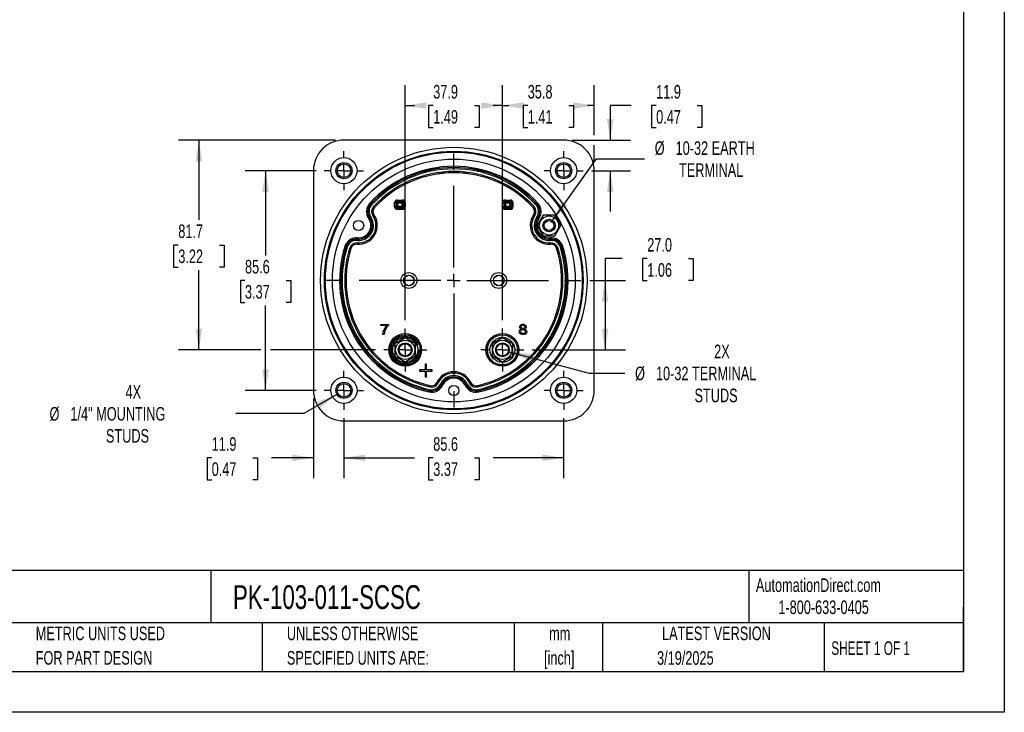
# Model space of a CAD drawing. Header units: millimetres. Extents: x 0 to 699, y 0 to 540.
# Tile 2 of 6: x 315 to 699, y 0 to 270. Entities that reach past the tile are written whole.
import ezdxf

# ---------------------------------------------------------------- set-up
doc = ezdxf.new("R2010")
doc.units = ezdxf.units.MM
doc.header["$LTSCALE"] = 2.5
doc.linetypes.add('CENTERX2', pattern=[20.32, 12.7, -2.54, 2.54, -2.54])
doc.layers.add('CENTER', color=40, linetype='CENTERX2')
doc.layers.add('DIMENSIONS', color=140, linetype='Continuous', lineweight=25)
doc.layers.add('TEXT', color=140, linetype='Continuous', lineweight=25)
doc.styles.add('SLDTEXTSTYLE0', font='TXT', dxfattribs={"width": 0.7})
doc.styles.add('SLDTEXTSTYLE1', font='TXT', dxfattribs={"width": 0.65})
doc.dimstyles.new('SLDDIMSTYLE0', dxfattribs={"dimtxt": 5.39502, "dimasz": 8.255, "dimexe": 0, "dimexo": 0.0625, "dimgap": 1.348755, "dimtad": 0, "dimtih": 1, "dimtoh": 1, "dimrnd": 1e-09, "dimzin": 12, "dimdsep": 46, "dimtxsty": 'SLDTEXTSTYLE0', "dimsah": 1, "dimcen": 0.09, "dimadec": 0, "dimazin": 3, "dimtfac": 1, "dimtofl": 0, "dimtmove": 0, "dimatfit": 3, "dimfxl": 0, "dimfrac": 2, "dimtolj": 1, "dimtzin": 12, "dimarcsym": 0})
doc.dimstyles.new('SLDDIMSTYLE3', dxfattribs={"dimtxt": 5.39502, "dimasz": 8.255, "dimexe": 0, "dimexo": 0.0625, "dimgap": 1.348755, "dimtad": 0, "dimtih": 1, "dimtoh": 1, "dimrnd": 1e-09, "dimzin": 4, "dimdsep": 46, "dimtxsty": 'SLDTEXTSTYLE0', "dimsah": 1, "dimcen": 0.09, "dimadec": 0, "dimazin": 1, "dimtfac": 1, "dimtofl": 0, "dimtmove": 0, "dimatfit": 3, "dimfxl": 0, "dimfrac": 2, "dimtolj": 1, "dimtzin": 12, "dimarcsym": 0})
doc.dimstyles.new('SLDDIMSTYLE4', dxfattribs={"dimtxt": 5.39502, "dimasz": 8.255, "dimexe": 0, "dimexo": 0.0625, "dimgap": 1.348755, "dimtad": 0, "dimtih": 1, "dimtoh": 1, "dimrnd": 1e-09, "dimzin": 12, "dimdsep": 46, "dimtxsty": 'SLDTEXTSTYLE0', "dimsah": 1, "dimcen": 0.09, "dimadec": 0, "dimazin": 3, "dimtfac": 1, "dimtmove": 0, "dimatfit": 0, "dimfxl": 0, "dimfrac": 2, "dimtolj": 1, "dimtzin": 12, "dimarcsym": 0})
doc.dimstyles.new('SLDDIMSTYLE6', dxfattribs={"dimtxt": 5.39502, "dimasz": 8.255, "dimexe": 0, "dimexo": 0.0625, "dimgap": 1.348755, "dimtad": 0, "dimtih": 1, "dimtoh": 1, "dimrnd": 1e-09, "dimzin": 12, "dimdsep": 46, "dimtxsty": 'SLDTEXTSTYLE0', "dimsah": 1, "dimcen": 0, "dimadec": 0, "dimazin": 3, "dimtfac": 1, "dimtofl": 0, "dimtmove": 0, "dimatfit": 3, "dimfxl": 0, "dimfrac": 2, "dimtolj": 1, "dimtzin": 12, "dimarcsym": 0})

# ---------------------------------------------------------------- blocks, each defined once
blk = doc.blocks.new('SW_NOTE_0')
at = {"layer": 'TEXT', "color": 0, "linetype": 'CENTERX2', "lineweight": 18, "char_height": 4.625, "attachment_point": 1, "style": 'SLDTEXTSTYLE0'}
for s, insert in [('SIFAM TINSLEY MCS SWITCHBOARD METER, 4.5IN ANALOG DIAL DISPLAY, 0-400 VDC, VOLTAGE INPUT, SELF', (0, 5.96)), ('CONTAINED, PIVOT AND JEWEL, ROUND 4-HOLE MOUNT', (0, -2.41))]:
    blk.add_mtext(s, dxfattribs=dict(at, insert=insert))
blk = doc.blocks.new('SW_NOTE_0_1')
at = {"layer": 'TEXT', "color": 0, "linetype": 'CENTERX2', "lineweight": 18, "char_height": 5.292, "attachment_point": 2, "style": 'SLDTEXTSTYLE0'}
for s, insert in [('mm', (7.11, 6.82)), ('[inch]', (6.9, -2.73))]:
    blk.add_mtext(s, dxfattribs=dict(at, insert=insert))
blk = doc.blocks.new('SW_NOTE_0_2')
at = {"layer": 'TEXT', "color": 0, "linetype": 'CENTERX2', "lineweight": 18, "char_height": 5.2917, "attachment_point": 1, "style": 'SLDTEXTSTYLE0'}
for s, insert in [('UNLESS OTHERWISE', (0, 6.82)), ('SPECIFIED UNITS ARE:', (0, -2.73))]:
    blk.add_mtext(s, dxfattribs=dict(at, insert=insert))
blk = doc.blocks.new('SW_NOTE_0_6')
at = {"layer": 'TEXT', "color": 0, "linetype": 'CENTERX2', "lineweight": 18, "char_height": 5.2917, "attachment_point": 1, "style": 'SLDTEXTSTYLE0'}
for s, insert in [('METRIC UNITS USED', (0, 6.82)), ('FOR PART DESIGN', (0, -2.73))]:
    blk.add_mtext(s, dxfattribs=dict(at, insert=insert))
blk = doc.blocks.new('_D_13')
at = {"layer": 'DIMENSIONS'}
for p, q in [((441.25, 114.64), (441.25, 91.22)), ((526.85, 114.64), (526.85, 91.22)), ((441.25, 99.16), (468.73, 99.16)), ((476.04, 99.16), (474.22, 99.16)), ((474.22, 99.16), (474.22, 90.58)), ((492.07, 99.16), (493.88, 99.16)), ((493.88, 99.16), (493.88, 90.58)), ((526.85, 99.16), (499.38, 99.16)), ((474.22, 90.58), (476.04, 90.58)), ((493.88, 90.58), (492.07, 90.58))]:
    blk.add_line(p, q, dxfattribs=at)
for points in [[(441.25, 99.16), (449.51, 97.89), (449.51, 100.43)], [(526.85, 99.16), (518.6, 100.43), (518.6, 97.89)]]:
    blk.add_solid(points, dxfattribs=at)
at = {"layer": 'DIMENSIONS', "char_height": 5.292, "attachment_point": 1, "style": 'SLDTEXTSTYLE0'}
for s, insert in [('85.6', (476.04, 107.19)), ('3.37', (476.04, 97.4))]:
    blk.add_mtext(s, dxfattribs=dict(at, insert=insert))
blk = doc.blocks.new('_D_14')
at = {"layer": 'DIMENSIONS'}
for p, q in [((553.16, 236.43), (544.98, 236.43)), ((544.98, 236.43), (544.98, 222.95)), ((562.88, 236.43), (561.07, 236.43)), ((561.07, 236.43), (561.07, 227.85)), ((578.92, 236.43), (580.73, 236.43)), ((580.73, 236.43), (580.73, 227.85)), ((561.07, 227.85), (562.88, 227.85)), ((580.73, 227.85), (578.92, 227.85)), ((530.08, 222.95), (552.92, 222.95)), ((537.67, 211.05), (552.92, 211.05)), ((544.98, 211.05), (544.98, 195.18))]:
    blk.add_line(p, q, dxfattribs=at)
for points in [[(544.98, 222.95), (546.25, 231.21), (543.71, 231.21)], [(544.98, 211.05), (543.71, 202.8), (546.25, 202.8)]]:
    blk.add_solid(points, dxfattribs=at)
at = {"layer": 'DIMENSIONS', "char_height": 5.292, "attachment_point": 1, "style": 'SLDTEXTSTYLE0'}
for s, insert in [('11.9', (562.88, 244.45)), ('0.47', (562.88, 234.67))]:
    blk.add_mtext(s, dxfattribs=dict(at, insert=insert))
blk = doc.blocks.new('_D_15')
at = {"layer": 'DIMENSIONS'}
for p, q in [((465.12, 152.79), (465.12, 244.36)), ((502.98, 152.79), (502.98, 244.36)), ((465.12, 236.43), (468.73, 236.43)), ((476.04, 236.43), (474.22, 236.43)), ((474.22, 236.43), (474.22, 227.85)), ((492.07, 236.43), (493.88, 236.43)), ((493.88, 236.43), (493.88, 227.85)), ((502.98, 236.43), (499.38, 236.43)), ((474.22, 227.85), (476.04, 227.85)), ((493.88, 227.85), (492.07, 227.85))]:
    blk.add_line(p, q, dxfattribs=at)
for points in [[(465.12, 236.43), (473.38, 235.16), (473.38, 237.7)], [(502.98, 236.43), (494.72, 237.7), (494.72, 235.16)]]:
    blk.add_solid(points, dxfattribs=at)
at = {"layer": 'DIMENSIONS', "char_height": 5.292, "attachment_point": 1, "style": 'SLDTEXTSTYLE0'}
for s, insert in [('37.9', (476.04, 244.45)), ('1.49', (476.04, 234.67))]:
    blk.add_mtext(s, dxfattribs=dict(at, insert=insert))
blk = doc.blocks.new('_D_16')
at = {"layer": 'DIMENSIONS'}
for p, q in [((502.98, 152.79), (502.98, 244.36)), ((538.75, 224.86), (538.75, 244.36)), ((502.98, 236.43), (505.54, 236.43)), ((512.85, 236.43), (511.04, 236.43)), ((511.04, 236.43), (511.04, 227.85)), ((528.88, 236.43), (530.69, 236.43)), ((530.69, 236.43), (530.69, 227.85)), ((538.75, 236.43), (536.19, 236.43)), ((511.04, 227.85), (512.85, 227.85)), ((530.69, 227.85), (528.88, 227.85)), ((538.75, 214.28), (538.75, 221.05))]:
    blk.add_line(p, q, dxfattribs=at)
for points in [[(502.98, 236.43), (511.23, 235.16), (511.23, 237.7)], [(538.75, 236.43), (530.5, 237.7), (530.5, 235.16)]]:
    blk.add_solid(points, dxfattribs=at)
at = {"layer": 'DIMENSIONS', "char_height": 5.292, "attachment_point": 1, "style": 'SLDTEXTSTYLE0'}
for s, insert in [('35.8', (512.85, 244.45)), ('1.41', (512.85, 234.67))]:
    blk.add_mtext(s, dxfattribs=dict(at, insert=insert))
blk = doc.blocks.new('_D_17')
at = {"layer": 'DIMENSIONS'}
for p, q in [((438.03, 222.95), (376.8, 222.95)), ((384.74, 222.95), (384.74, 191.87)), ((376.72, 182.09), (374.91, 182.09)), ((374.91, 182.09), (374.91, 173.51)), ((392.75, 182.09), (394.56, 182.09)), ((394.56, 182.09), (394.56, 173.51)), ((374.91, 173.51), (376.72, 173.51)), ((394.56, 173.51), (392.75, 173.51)), ((384.74, 141.22), (384.74, 172.31)), ((408.82, 141.22), (376.8, 141.22)), ((453.56, 141.22), (412.63, 141.22))]:
    blk.add_line(p, q, dxfattribs=at)
for points in [[(384.74, 222.95), (383.47, 214.7), (386.01, 214.7)], [(384.74, 141.22), (386.01, 149.48), (383.47, 149.48)]]:
    blk.add_solid(points, dxfattribs=at)
at = {"layer": 'DIMENSIONS', "char_height": 5.292, "attachment_point": 1, "style": 'SLDTEXTSTYLE0'}
for s, insert in [('81.7', (376.72, 190.12)), ('3.22', (376.72, 180.33))]:
    blk.add_mtext(s, dxfattribs=dict(at, insert=insert))
blk = doc.blocks.new('_D_18')
at = {"layer": 'DIMENSIONS'}
for p, q in [((429.35, 122.23), (429.35, 91.22)), ((441.25, 114.64), (441.25, 91.22)), ((389.73, 99.16), (387.92, 99.16)), ((387.92, 99.16), (387.92, 90.58)), ((405.76, 99.16), (407.58, 99.16)), ((407.58, 99.16), (407.58, 90.58)), ((429.35, 99.16), (413.07, 99.16)), ((441.25, 99.16), (457.13, 99.16)), ((387.92, 90.58), (389.73, 90.58)), ((407.58, 90.58), (405.76, 90.58))]:
    blk.add_line(p, q, dxfattribs=at)
for points in [[(429.35, 99.16), (421.1, 100.43), (421.1, 97.89)], [(441.25, 99.16), (449.51, 97.89), (449.51, 100.43)]]:
    blk.add_solid(points, dxfattribs=at)
at = {"layer": 'DIMENSIONS', "char_height": 5.292, "attachment_point": 1, "style": 'SLDTEXTSTYLE0'}
for s, insert in [('11.9', (389.73, 107.19)), ('0.47', (389.73, 97.4))]:
    blk.add_mtext(s, dxfattribs=dict(at, insert=insert))
blk = doc.blocks.new('_D_19')
at = {"layer": 'DIMENSIONS'}
for p, q in [((438.52, 123.88), (425.6, 116.42)), ((425.6, 116.42), (399.08, 116.42))]:
    blk.add_line(p, q, dxfattribs=at)
blk.add_solid([(438.52, 123.88), (430.74, 120.85), (432.01, 118.65)], dxfattribs=at)
at = {"layer": 'DIMENSIONS', "attachment_point": 1, "style": 'SLDTEXTSTYLE0'}
for s, insert, char_height in [('4X', (356.18, 127.52), 5.292), ('%%c', (326.56, 118.95), 5.292), ('1/4" MOUNTING', (334.71, 118.95), 5.2917), ('STUDS', (348.54, 110.37), 5.292)]:
    blk.add_mtext(s, dxfattribs=dict(at, insert=insert, char_height=char_height))
blk = doc.blocks.new('_D_20')
at = {"layer": 'DIMENSIONS'}
for p, q in [((522.56, 191.65), (539.62, 215.67)), ((539.62, 215.67), (558.35, 215.67))]:
    blk.add_line(p, q, dxfattribs=at)
blk.add_solid([(522.56, 191.65), (528.37, 197.64), (526.3, 199.11)], dxfattribs=at)
at = {"layer": 'DIMENSIONS', "attachment_point": 1, "style": 'SLDTEXTSTYLE0'}
for s, insert, char_height in [('%%c', (562.32, 222.49), 5.292), ('10-32 EARTH', (570.46, 222.49), 5.2917), ('TERMINAL', (571.79, 213.92), 5.292)]:
    blk.add_mtext(s, dxfattribs=dict(at, insert=insert, char_height=char_height))
blk = doc.blocks.new('_D_21')
at = {"layer": 'DIMENSIONS'}
for p, q in [((430.44, 211.05), (402.79, 211.05)), ((410.73, 211.05), (410.73, 178.04)), ((402.71, 168.25), (400.9, 168.25)), ((400.9, 168.25), (400.9, 159.68)), ((418.74, 168.25), (420.56, 168.25)), ((420.56, 168.25), (420.56, 159.68)), ((400.9, 159.68), (402.71, 159.68)), ((410.73, 125.45), (410.73, 158.47)), ((420.56, 159.68), (418.74, 159.68)), ((430.44, 125.45), (402.79, 125.45))]:
    blk.add_line(p, q, dxfattribs=at)
for points in [[(410.73, 211.05), (409.46, 202.8), (412, 202.8)], [(410.73, 125.45), (412, 133.71), (409.46, 133.71)]]:
    blk.add_solid(points, dxfattribs=at)
at = {"layer": 'DIMENSIONS', "char_height": 5.292, "attachment_point": 1, "style": 'SLDTEXTSTYLE0'}
for s, insert in [('85.6', (402.71, 176.28)), ('3.37', (402.71, 166.5))]:
    blk.add_mtext(s, dxfattribs=dict(at, insert=insert))
blk = doc.blocks.new('_D_22')
at = {"layer": 'DIMENSIONS'}
for p, q in [((505.59, 140.52), (536.8, 132.16)), ((536.8, 132.16), (550.69, 132.16))]:
    blk.add_line(p, q, dxfattribs=at)
blk.add_solid([(505.59, 140.52), (513.23, 137.16), (513.89, 139.61)], dxfattribs=at)
at = {"layer": 'DIMENSIONS', "attachment_point": 1, "style": 'SLDTEXTSTYLE0'}
for s, insert, char_height in [('2X', (585.47, 143.27), 5.292), ('%%c', (554.66, 134.69), 5.292), ('10-32 TERMINAL', (562.81, 134.69), 5.2917), ('STUDS', (577.83, 126.12), 5.292)]:
    blk.add_mtext(s, dxfattribs=dict(at, insert=insert, char_height=char_height))
blk = doc.blocks.new('_D_23')
at = {"layer": 'DIMENSIONS'}
for p, q in [((549.69, 176.77), (542.96, 176.77)), ((542.96, 176.77), (542.96, 168.25)), ((559.42, 176.77), (557.6, 176.77)), ((557.6, 176.77), (557.6, 168.2)), ((575.45, 176.77), (577.26, 176.77)), ((577.26, 176.77), (577.26, 168.2)), ((537.06, 168.25), (550.9, 168.25)), ((542.96, 168.25), (542.96, 141.22)), ((557.6, 168.2), (559.42, 168.2)), ((577.26, 168.2), (575.45, 168.2)), ((514.54, 141.22), (550.9, 141.22))]:
    blk.add_line(p, q, dxfattribs=at)
for points in [[(542.96, 168.25), (541.69, 160), (544.23, 160)], [(542.96, 141.22), (544.23, 149.48), (541.69, 149.48)]]:
    blk.add_solid(points, dxfattribs=at)
at = {"layer": 'DIMENSIONS', "char_height": 5.292, "attachment_point": 1, "style": 'SLDTEXTSTYLE0'}
for s, insert in [('27.0', (559.42, 184.8)), ('1.06', (559.42, 175.02))]:
    blk.add_mtext(s, dxfattribs=dict(at, insert=insert))
blk = doc.blocks.new('SW_CENTERMARKSYMBOL_1')
at = {"layer": 'CENTER', "color": 0}
for p, q in [((0, 5.08), (0, 8.39)), ((-5.08, 0), (-8.39, 0)), ((0, 0), (-2.54, 0)), ((0, 0), (0, 2.54)), ((0, 0), (0, -2.54)), ((0, 0), (2.54, 0)), ((5.08, 0), (8.39, 0)), ((0, -5.08), (0, -8.39))]:
    blk.add_line(p, q, dxfattribs=at)
blk = doc.blocks.new('SW_CENTERMARKSYMBOL_2')
at = {"layer": 'CENTER', "color": 0}
for p, q in [((0, 5.08), (0, 7.64)), ((-5.08, 0), (-7.64, 0)), ((0, 0), (-2.54, 0)), ((0, 0), (0, 2.54)), ((0, 0), (0, -2.54)), ((0, 0), (2.54, 0)), ((5.08, 0), (7.64, 0)), ((0, -5.08), (0, -7.64))]:
    blk.add_line(p, q, dxfattribs=at)
blk = doc.blocks.new('SW_CENTERMARKSYMBOL_3')
at = {"layer": 'CENTER', "color": 0}
for p, q in [((0, 5.08), (0, 8.39)), ((-5.08, 0), (-8.39, 0)), ((0, 0), (-2.54, 0)), ((0, 0), (0, 2.54)), ((0, 0), (0, -2.54)), ((0, 0), (2.54, 0)), ((5.08, 0), (8.39, 0)), ((0, -5.08), (0, -8.39))]:
    blk.add_line(p, q, dxfattribs=at)
blk = doc.blocks.new('SW_CENTERMARKSYMBOL_4')
at = {"layer": 'CENTER', "color": 0}
for p, q in [((0, 5.08), (0, 7.64)), ((-5.08, 0), (-7.64, 0)), ((0, 0), (-2.54, 0)), ((0, 0), (0, 2.54)), ((0, 0), (0, -2.54)), ((0, 0), (2.54, 0)), ((5.08, 0), (7.64, 0)), ((0, -5.08), (0, -7.64))]:
    blk.add_line(p, q, dxfattribs=at)
blk = doc.blocks.new('SW_CENTERMARKSYMBOL_5')
at = {"layer": 'CENTER', "color": 0}
for p, q in [((0, 5.08), (0, 7.64)), ((-5.08, 0), (-7.64, 0)), ((0, 0), (-2.54, 0)), ((0, 0), (0, 2.54)), ((0, 0), (0, -2.54)), ((0, 0), (2.54, 0)), ((5.08, 0), (7.64, 0)), ((0, -5.08), (0, -7.64))]:
    blk.add_line(p, q, dxfattribs=at)
blk = doc.blocks.new('SW_CENTERMARKSYMBOL_6')
at = {"layer": 'CENTER', "color": 0}
for p, q in [((0, 5.08), (0, 7.64)), ((-5.08, 0), (-7.64, 0)), ((0, 0), (-2.54, 0)), ((0, 0), (0, 2.54)), ((0, 0), (0, -2.54)), ((0, 0), (2.54, 0)), ((5.08, 0), (7.64, 0)), ((0, -5.08), (0, -7.64))]:
    blk.add_line(p, q, dxfattribs=at)
blk = doc.blocks.new('SW_CENTERMARKSYMBOL_7')
at = {"layer": 'CENTER', "color": 0}
for p, q in [((0, 5.08), (0, 49.83)), ((-5.08, 0), (-49.83, 0)), ((0, 0), (-2.54, 0)), ((0, 0), (0, 2.54)), ((0, 0), (0, -2.54)), ((0, 0), (2.54, 0)), ((5.08, 0), (49.83, 0)), ((0, -5.08), (0, -49.83))]:
    blk.add_line(p, q, dxfattribs=at)

msp = doc.modelspace()

# ---------------------------------------------------------------- linework, layer by layer
at = {"color": 7, "linetype": 'Continuous'}
for p, q in [((698.506, 539.757), (698.506, 0.007)), ((698.506, 0.007), (0.006, 0.007))]:
    msp.add_line(p, q, dxfattribs=at)
for p, q in [((526.902, 222.954), (441.202, 222.954)), ((429.352, 211.104), (429.352, 125.404)), ((538.752, 125.404), (538.752, 211.104)), ((461.997, 199.588), (464.088, 199.588)), ((461.997, 199.588), (461.997, 199.088)), ((464.088, 199.088), (464.088, 199.588)), ((504.01, 199.593), (506.112, 199.593)), ((504.01, 199.593), (504.01, 199.093)), ((506.112, 199.593), (506.112, 199.093)), ((451.663, 198.062), (451.672, 198.053)), ((451.672, 198.053), (452.04, 197.714)), ((452.783, 197.031), (453.15, 196.692)), ((453.16, 196.684), (453.15, 196.692)), ((460.997, 196.92), (460.997, 198.588)), ((460.997, 198.588), (461.497, 198.588)), ((460.997, 196.92), (461.497, 196.92)), ((461.497, 198.588), (461.497, 196.92)), ((461.737, 198.348), (461.497, 198.588)), ((461.497, 196.92), (461.737, 197.16)), ((461.737, 197.16), (461.737, 198.348)), ((462.237, 198.348), (461.737, 198.348)), ((461.737, 197.16), (462.237, 197.16)), ((461.997, 199.088), (464.088, 199.088)), ((461.997, 199.088), (462.237, 198.848)), ((462.237, 196.66), (461.997, 196.42)), ((461.997, 195.92), (461.997, 196.42)), ((464.088, 196.42), (461.997, 196.42)), ((464.088, 195.92), (461.997, 195.92)), ((462.237, 198.848), (463.849, 198.848)), ((462.237, 198.348), (462.237, 198.848)), ((462.237, 197.16), (462.237, 198.348)), ((463.849, 198.348), (462.237, 198.348)), ((462.237, 196.66), (462.237, 197.16)), ((462.237, 197.16), (463.849, 197.16)), ((463.849, 196.66), (462.237, 196.66)), ((463.849, 198.848), (464.088, 199.088)), ((463.849, 198.848), (463.849, 198.348)), ((464.349, 198.348), (463.849, 198.348)), ((463.849, 198.348), (463.849, 197.16)), ((463.849, 197.16), (463.849, 196.66)), ((463.849, 197.16), (464.349, 197.16)), ((464.088, 196.42), (463.849, 196.66)), ((464.088, 195.92), (464.088, 196.42)), ((464.588, 198.588), (464.349, 198.348)), ((464.349, 198.348), (464.349, 197.16)), ((464.349, 197.16), (464.588, 196.92)), ((465.088, 198.588), (464.588, 198.588)), ((464.588, 196.92), (464.588, 198.588)), ((465.088, 196.92), (464.588, 196.92)), ((465.088, 198.588), (465.088, 196.92)), ((503.011, 196.915), (503.011, 198.593)), ((503.011, 198.593), (503.51, 198.593)), ((503.011, 196.915), (503.51, 196.915)), ((503.51, 198.593), (503.51, 196.915)), ((503.755, 198.348), (503.51, 198.593)), ((503.51, 196.915), (503.755, 197.16)), ((503.755, 197.16), (503.755, 198.348)), ((504.255, 198.348), (503.755, 198.348)), ((503.755, 197.16), (504.255, 197.16)), ((504.01, 199.093), (506.112, 199.093)), ((504.01, 199.093), (504.255, 198.848)), ((504.255, 196.66), (504.01, 196.415)), ((504.01, 195.915), (504.01, 196.415)), ((506.112, 196.415), (504.01, 196.415)), ((506.112, 195.915), (504.01, 195.915)), ((504.255, 198.848), (505.867, 198.848)), ((504.255, 198.348), (504.255, 198.848)), ((505.867, 198.348), (504.255, 198.348)), ((504.255, 198.348), (504.255, 197.16)), ((504.255, 196.66), (504.255, 197.16)), ((504.255, 197.16), (505.867, 197.16)), ((505.867, 196.66), (504.255, 196.66)), ((505.867, 198.848), (506.112, 199.093)), ((505.867, 198.848), (505.867, 198.348)), ((506.367, 198.348), (505.867, 198.348)), ((505.867, 197.16), (505.867, 198.348)), ((505.867, 197.16), (505.867, 196.66)), ((505.867, 197.16), (506.367, 197.16)), ((506.112, 196.415), (505.867, 196.66)), ((506.112, 195.915), (506.112, 196.415)), ((506.612, 198.593), (506.367, 198.348)), ((506.367, 198.348), (506.367, 197.16)), ((506.367, 197.16), (506.612, 196.915)), ((507.112, 198.593), (506.612, 198.593)), ((506.612, 196.915), (506.612, 198.593)), ((506.612, 196.915), (507.112, 196.915)), ((507.112, 198.593), (507.112, 196.915)), ((514.944, 196.684), (514.953, 196.692)), ((515.321, 197.031), (514.953, 196.692)), ((516.431, 198.053), (516.063, 197.714)), ((516.441, 198.062), (516.431, 198.053)), ((451.288, 192.683), (451.299, 192.69)), ((451.299, 192.69), (451.71, 192.975)), ((452.54, 193.548), (452.951, 193.832)), ((452.962, 193.84), (452.951, 193.832)), ((515.153, 193.832), (515.142, 193.84)), ((515.564, 193.548), (515.153, 193.832)), ((516.805, 192.69), (516.394, 192.975)), ((518.852, 193.679), (516.542, 189.679)), ((516.805, 192.69), (516.816, 192.683)), ((523.47, 193.679), (518.852, 193.679)), ((525.78, 189.679), (523.47, 193.679)), ((516.542, 189.679), (518.852, 185.679)), ((523.47, 185.679), (525.78, 189.679)), ((446.513, 184.401), (446.472, 183.903)), ((446.513, 184.401), (446.514, 184.414)), ((518.852, 185.679), (523.47, 185.679)), ((521.59, 184.414), (521.591, 184.401)), ((521.591, 184.401), (521.631, 183.903)), ((442.043, 181.4), (442.056, 181.396)), ((442.056, 181.396), (442.533, 181.247)), ((443.496, 180.946), (443.973, 180.796)), ((443.985, 180.792), (443.973, 180.796)), ((446.35, 182.399), (446.349, 182.386)), ((446.391, 182.897), (446.35, 182.399)), ((521.713, 182.897), (521.754, 182.399)), ((521.755, 182.386), (521.754, 182.399)), ((524.118, 180.792), (524.131, 180.796)), ((524.608, 180.946), (524.131, 180.796)), ((526.048, 181.396), (525.571, 181.247)), ((526.06, 181.4), (526.048, 181.396)), ((455.687, 150.698), (455.687, 151.17)), ((455.687, 151.17), (458.561, 151.17)), ((457.861, 150.698), (455.687, 150.698)), ((458.561, 151.17), (458.561, 150.788)), ((456.868, 147.222), (456.307, 147.222)), ((465.124, 145.872), (461.097, 143.547)), ((469.151, 143.547), (465.124, 145.872)), ((502.98, 145.872), (498.953, 143.547)), ((507.007, 143.547), (502.98, 145.872)), ((461.097, 143.547), (461.097, 138.897)), ((469.151, 138.897), (469.151, 143.547)), ((498.953, 143.547), (498.953, 138.897)), ((507.007, 138.897), (507.007, 143.547)), ((461.097, 138.897), (465.124, 136.572)), ((465.124, 136.572), (469.151, 138.897)), ((498.953, 138.897), (502.98, 136.572)), ((502.98, 136.572), (507.007, 138.897)), ((473.374, 135.722), (472.874, 135.722)), ((472.874, 135.722), (472.874, 133.472)), ((473.374, 133.472), (473.374, 135.722)), ((470.624, 133.472), (470.624, 132.972)), ((472.874, 133.472), (470.624, 133.472)), ((470.624, 132.972), (472.874, 132.972)), ((472.874, 132.972), (472.874, 130.722)), ((472.874, 130.722), (473.374, 130.722)), ((475.624, 133.472), (473.374, 133.472)), ((473.374, 132.972), (475.624, 132.972)), ((473.374, 130.722), (473.374, 132.972)), ((475.624, 132.972), (475.624, 133.472)), ((474.874, 127.274), (474.765, 126.786)), ((474.874, 127.274), (474.877, 127.286)), ((477.439, 128.537), (477.451, 128.531)), ((477.903, 128.317), (477.451, 128.531)), ((479.266, 127.671), (478.814, 127.885)), ((479.278, 127.665), (479.266, 127.671)), ((488.838, 127.671), (488.826, 127.665)), ((488.838, 127.671), (489.29, 127.885)), ((490.201, 128.317), (490.653, 128.531)), ((490.653, 128.531), (490.665, 128.537)), ((493.227, 127.286), (493.229, 127.274)), ((493.339, 126.786), (493.229, 127.274)), ((474.435, 125.313), (474.432, 125.301)), ((474.545, 125.801), (474.435, 125.313)), ((493.668, 125.313), (493.559, 125.801)), ((493.671, 125.301), (493.668, 125.313)), ((441.202, 113.554), (526.902, 113.554))]:
    msp.add_line(p, q)
at = {"flags": 128}
for points in [[(510.362, 149.391), (510.109, 149.502), (509.917, 149.646), (509.786, 149.823), (509.698, 150.143), (509.737, 150.489), (509.896, 150.789), (510.172, 151.035), (510.533, 151.188), (510.973, 151.238), (511.412, 151.187), (511.774, 151.033), (512.053, 150.786), (512.216, 150.489), (512.26, 150.149), (512.178, 149.83), (512.049, 149.65), (511.858, 149.504), (511.607, 149.391)], [(511.5, 149.758), (511.335, 149.65), (511.138, 149.592), (510.705, 149.62), (510.528, 149.704), (510.385, 149.834), (510.293, 149.992), (510.254, 150.178), (510.296, 150.437), (510.46, 150.654)], [(510.46, 150.654), (510.625, 150.763), (510.819, 150.822), (511.25, 150.792), (511.43, 150.7), (511.576, 150.563), (511.667, 150.4), (511.701, 150.213), (511.655, 149.964), (511.5, 149.758)], [(511.607, 149.391), (511.99, 149.22), (512.26, 148.964), (512.41, 148.64), (512.439, 148.26), (512.326, 147.859), (512.06, 147.52), (511.667, 147.275), (511.178, 147.162), (510.633, 147.181), (510.172, 147.332), (509.81, 147.612), (509.587, 147.972), (509.527, 148.544), (509.599, 148.808), (509.737, 149.032)], [(509.737, 149.032), (510.041, 149.275), (510.362, 149.391)], [(511.632, 147.784), (511.344, 147.615), (510.99, 147.558), (510.621, 147.621), (510.314, 147.807), (510.13, 148.092), (510.079, 148.411), (510.148, 148.706), (510.33, 148.949)], [(510.33, 148.949), (510.542, 149.09), (510.791, 149.165), (511.074, 149.174), (511.335, 149.118), (511.559, 148.998), (511.74, 148.822), (511.849, 148.609), (511.886, 148.363), (511.824, 148.042), (511.632, 147.784)]]:
    msp.add_lwpolyline(points, dxfattribs=at)
for centre, radius in [((484.052, 168.26), 51.889), ((484.052, 168.254), 50.389), ((484.052, 168.254), 50.011), ((441.252, 211.054), 5.1), ((484.052, 168.259), 47.291), ((526.852, 211.054), 5.1), ((441.252, 211.054), 3.15), ((441.252, 211.054), 2.65), ((526.852, 211.054), 3.15), ((526.852, 211.054), 2.65), ((521.161, 189.679), 3.719), ((521.161, 189.679), 2.413), ((446.943, 189.679), 2), ((521.161, 189.679), 1.913), ((466.552, 168.254), 3.097), ((466.552, 168.254), 2.099), ((466.552, 168.254), 2.023), ((501.552, 168.254), 3.097), ((501.552, 168.254), 2.099), ((501.552, 168.254), 2.023), ((465.124, 141.222), 6.389), ((465.124, 141.222), 5.889), ((465.124, 141.222), 5.85), ((465.124, 141.222), 4.88), ((502.98, 141.222), 6.389), ((502.98, 141.222), 5.889), ((502.98, 141.222), 5.85), ((502.98, 141.222), 4.88), ((465.124, 141.222), 3.727), ((465.124, 141.222), 2.7), ((465.124, 141.222), 2.413), ((502.98, 141.222), 3.727), ((502.98, 141.222), 2.7), ((502.98, 141.222), 2.413), ((441.252, 125.454), 5.1), ((526.852, 125.454), 5.1), ((441.252, 125.454), 3.15), ((441.252, 125.454), 2.65), ((484.052, 125.404), 2), ((526.852, 125.454), 3.15), ((526.852, 125.454), 2.65)]:
    msp.add_circle(centre, radius)
for centre, radius, start, end in [((441.202, 211.104), 11.85, 90, 180), ((526.902, 211.104), 11.85, 360, 90), ((484.052, 168.254), 44.5, 42.62309, 137.37691), ((484.052, 168.254), 44.017, 42.62309, 137.37691), ((484.052, 168.254), 44.004, 42.62309, 137.37691), ((484.052, 168.254), 43.504, 42.62309, 137.37691), ((484.052, 168.254), 42.496, 42.62309, 137.37691), ((484.052, 168.254), 41.996, 42.62309, 137.37691), ((484.052, 168.254), 41.983, 42.62309, 137.37691), ((461.997, 198.588), 1, 89.99706, 180.00294), ((464.088, 198.588), 1, 359.99706, 90.00294), ((504.01, 198.593), 1, 89.99706, 180.00294), ((506.112, 198.593), 1, 359.99706, 90.00294), ((454.84, 195.138), 4.8, 137.37691, 214.65403), ((454.84, 195.138), 4.317, 137.37691, 214.65403), ((454.84, 195.138), 4.304, 137.37691, 214.65403), ((454.84, 195.138), 3.804, 137.37691, 214.65403), ((454.84, 195.138), 2.796, 137.37691, 214.65403), ((454.84, 195.138), 2.296, 137.37691, 214.65403), ((454.84, 195.138), 2.283, 137.37691, 214.65403), ((461.997, 196.92), 1, 179.99706, 270.00294), ((461.997, 198.588), 0.5, 89.97564, 180.02436), ((461.997, 196.92), 0.5, 179.97564, 270.02436), ((462.237, 198.348), 0.5, 90.02044, 179.97956), ((462.237, 197.16), 0.5, 180.02044, 269.97956), ((463.849, 198.348), 0.5, 0.02044, 89.97956), ((463.849, 197.16), 0.5, 270.02044, 359.97956), ((464.088, 198.588), 0.5, 359.97564, 90.02436), ((464.088, 196.92), 1, 269.99706, 0.00294), ((464.088, 196.92), 0.5, 269.97564, 0.02436), ((504.01, 196.915), 1, 179.99706, 270.00294), ((504.01, 198.593), 0.5, 89.97564, 180.02436), ((504.01, 196.915), 0.5, 179.97564, 270.02436), ((504.255, 198.348), 0.5, 90.02044, 179.97956), ((504.255, 197.16), 0.5, 180.02044, 269.97956), ((505.867, 198.348), 0.5, 0.02044, 89.97956), ((505.867, 197.16), 0.5, 270.02044, 359.97956), ((506.112, 198.593), 0.5, 359.97564, 90.02436), ((506.112, 196.915), 1, 269.99706, 0.00294), ((506.112, 196.915), 0.5, 269.97564, 0.02436), ((513.264, 195.138), 2.283, 325.34597, 42.62309), ((513.264, 195.138), 2.296, 325.34597, 42.62309), ((513.264, 195.138), 2.796, 325.34597, 42.62309), ((513.264, 195.138), 3.804, 325.34597, 42.62309), ((513.264, 195.138), 4.304, 325.34597, 42.62309), ((513.264, 195.138), 4.317, 325.34597, 42.62309), ((513.264, 195.138), 4.8, 325.34597, 42.62309), ((446.943, 189.679), 7.317, 265.34597, 34.65403), ((446.943, 189.679), 7.304, 265.34597, 34.65403), ((446.943, 189.679), 6.804, 265.34597, 34.65403), ((446.943, 189.679), 5.796, 265.34597, 34.65403), ((446.943, 189.679), 5.296, 265.34597, 34.65403), ((446.943, 189.679), 5.283, 265.34597, 34.65403), ((446.943, 189.679), 4.8, 265.34597, 34.65403), ((521.161, 189.679), 7.317, 145.34597, 274.65403), ((521.161, 189.679), 7.304, 145.34597, 274.65403), ((521.161, 189.679), 6.804, 145.34597, 274.65403), ((521.161, 189.679), 5.796, 145.34597, 274.65403), ((521.161, 189.679), 5.296, 145.34597, 274.65403), ((521.161, 189.679), 5.283, 145.34597, 274.65403), ((521.161, 189.679), 4.8, 145.34597, 274.65403), ((446.164, 180.111), 4.8, 85.34597, 162.62309), ((446.164, 180.111), 4.317, 85.34597, 162.62309), ((446.164, 180.111), 4.304, 85.34597, 162.62309), ((521.94, 180.111), 4.8, 17.37691, 94.65403), ((521.94, 180.111), 4.317, 17.37691, 94.65403), ((521.94, 180.111), 4.304, 17.37691, 94.65403), ((484.052, 168.254), 44.5, 162.62309, 257.37691), ((484.052, 168.254), 44.017, 162.62309, 257.37691), ((484.052, 168.254), 44.004, 162.62309, 257.37691), ((484.052, 168.254), 43.504, 162.62309, 257.37691), ((484.052, 168.254), 42.496, 162.62309, 257.37691), ((484.052, 168.254), 41.996, 162.62309, 257.37691), ((484.052, 168.254), 41.983, 162.62309, 257.37691), ((446.164, 180.111), 3.804, 85.34597, 162.62309), ((446.164, 180.111), 2.796, 85.34597, 162.62309), ((446.164, 180.111), 2.296, 85.34597, 162.62309), ((446.164, 180.111), 2.283, 85.34597, 162.62309), ((484.052, 168.254), 41.983, 282.62309, 17.37691), ((484.052, 168.254), 41.996, 282.62309, 17.37691), ((484.052, 168.254), 42.496, 282.62309, 17.37691), ((484.052, 168.254), 43.504, 282.62309, 17.37691), ((484.052, 168.254), 44.004, 282.62309, 17.37691), ((484.052, 168.254), 44.017, 282.62309, 17.37691), ((484.052, 168.254), 44.5, 282.62309, 17.37691), ((521.94, 180.111), 3.804, 17.37691, 94.65403), ((521.94, 180.111), 2.796, 17.37691, 94.65403), ((521.94, 180.111), 2.296, 17.37691, 94.65403), ((521.94, 180.111), 2.283, 17.37691, 94.65403), ((461.999, 146.763), 5.711, 136.43875, 175.38686), ((462.711, 146.634), 5.873, 134.97129, 174.24816), ((484.052, 125.404), 7.317, 25.34597, 154.65403), ((484.052, 125.404), 7.304, 25.34597, 154.65403), ((484.052, 125.404), 6.804, 25.34597, 154.65403), ((484.052, 125.404), 5.796, 25.34597, 154.65403), ((484.052, 125.404), 5.296, 25.34597, 154.65403), ((484.052, 125.404), 5.283, 25.34597, 154.65403), ((475.376, 129.514), 4.8, 257.37691, 334.65403), ((475.376, 129.514), 4.317, 257.37691, 334.65403), ((475.376, 129.514), 4.304, 257.37691, 334.65403), ((475.376, 129.514), 3.804, 257.37691, 334.65403), ((475.376, 129.514), 2.796, 257.37691, 334.65403), ((475.376, 129.514), 2.296, 257.37691, 334.65403), ((475.376, 129.514), 2.283, 257.37691, 334.65403), ((484.052, 125.404), 4.8, 25.34597, 154.65403), ((492.728, 129.514), 4.8, 205.34597, 282.62309), ((492.728, 129.514), 4.317, 205.34597, 282.62309), ((492.728, 129.514), 4.304, 205.34597, 282.62309), ((492.728, 129.514), 3.804, 205.34597, 282.62309), ((492.728, 129.514), 2.796, 205.34597, 282.62309), ((492.728, 129.514), 2.296, 205.34597, 282.62309), ((492.728, 129.514), 2.283, 205.34597, 282.62309), ((441.202, 125.404), 11.85, 180, 270), ((526.902, 125.404), 11.85, 270, 360)]:
    msp.add_arc(centre, radius, start, end)
at = {"layer": 'CENTER'}
msp.add_circle((465.124, 141.222), 5.365, dxfattribs=at)
at = {"layer": 'TEXT'}
for p, q in [((682.625, 523.875), (682.625, 15.875)), ((682.625, 55.315), (15.875, 55.315)), ((389.397, 55.315), (389.397, 34.925)), ((598.938, 55.315), (598.938, 34.925)), ((682.625, 15.875), (682.625, 41.275)), ((682.625, 34.925), (15.875, 34.925)), ((409.45, 34.925), (409.45, 15.875)), ((507.561, 34.925), (507.561, 15.875)), ((542.03, 34.925), (542.03, 15.875)), ((628.372, 34.925), (628.372, 15.875)), ((15.875, 15.875), (682.625, 15.875))]:
    msp.add_line(p, q, dxfattribs=at)

# ---------------------------------------------------------------- block references
at = {"layer": 'CENTER'}
for name, p in [('SW_CENTERMARKSYMBOL_5', (441.252, 211.054)), ('SW_CENTERMARKSYMBOL_6', (526.852, 211.054)), ('SW_CENTERMARKSYMBOL_7', (484.052, 168.254)), ('SW_CENTERMARKSYMBOL_3', (465.124, 141.222)), ('SW_CENTERMARKSYMBOL_1', (502.98, 141.222)), ('SW_CENTERMARKSYMBOL_4', (441.252, 125.454)), ('SW_CENTERMARKSYMBOL_2', (526.852, 125.454))]:
    msp.add_blockref(name, p, dxfattribs=at)
at = {"layer": 'TEXT', "linetype": 'CENTERX2', "lineweight": 18}
for name, p in [('SW_NOTE_0', (19.033, 45.464)), ('SW_NOTE_0_6', (321.196, 26.589)), ('SW_NOTE_0_2', (419.02, 26.589)), ('SW_NOTE_0_1', (518.215, 26.565))]:
    msp.add_blockref(name, p, dxfattribs=at)

# ---------------------------------------------------------------- texts
for s, insert, char_height, attachment_point, style in [('AutomationDirect.com', (601.737, 52.191), 5.29167, 1, 'SLDTEXTSTYLE0'), ('PK-103-011-SCSC', (398.019, 49.53), 9.26042, 1, 'SLDTEXTSTYLE0'), ('1-800-633-0405', (610.479, 43.593), 5.29167, 1, 'SLDTEXTSTYLE0'), ('LATEST VERSION', (586.38, 33.41), 5.29167, 2, 'SLDTEXTSTYLE0'), ('SHEET 1 OF 1', (631.103, 27.629), 5.29167, 1, 'SLDTEXTSTYLE1'), ('3/19/2025', (574.254, 23.818), 5.2917, 2, 'SLDTEXTSTYLE0')]:
    msp.add_mtext(s, dxfattribs=dict(at, insert=insert, char_height=char_height, attachment_point=attachment_point, style=style))

# ---------------------------------------------------------------- dimensions: what is measured, and where the dimension line sits
at = {"layer": 'DIMENSIONS'}
for base, p1, p2, picture, middle in [((502.98, 236.426), (465.124, 149.612), (502.98, 149.612), '_D_15', (484.052, 236.426)), ((526.852, 99.157), (441.252, 117.814), (526.852, 117.814), '_D_13', (484.052, 99.157))]:
    dim = msp.add_linear_dim(base=base, p1=p1, p2=p2, dimstyle='SLDDIMSTYLE0', dxfattribs=at)
    dim.commit()
    dim.dimension.update_dxf_attribs({"geometry": picture, "text_midpoint": middle, "dimtype": 160})
for base, p1, p2, angle, dimstyle, picture, middle in [((502.98, 236.426), (538.752, 211.104), (502.98, 149.612), 360, 'SLDDIMSTYLE0', '_D_16', (520.866, 236.426)), ((544.978, 211.054), (526.902, 222.954), (534.492, 211.054), 90, 'SLDDIMSTYLE4', '_D_14', (544.978, 236.426)), ((384.736, 141.222), (441.202, 222.954), (456.734, 141.222), 90, 'SLDDIMSTYLE0', '_D_17', (384.736, 182.088)), ((410.729, 211.054), (433.612, 125.454), (433.612, 211.054), 90, 'SLDDIMSTYLE0', '_D_21', (410.729, 168.254)), ((542.962, 141.222), (533.884, 168.254), (511.37, 141.222), 90, 'SLDDIMSTYLE3', '_D_23', (542.962, 176.772)), ((429.352, 99.157), (441.252, 117.814), (429.352, 125.404), 360, 'SLDDIMSTYLE4', '_D_18', (397.748, 99.157))]:
    dim = msp.add_linear_dim(base=base, p1=p1, p2=p2, angle=angle, dimstyle=dimstyle, dxfattribs=at)
    dim.commit()
    dim.dimension.update_dxf_attribs({"geometry": picture, "text_midpoint": middle, "dimtype": 160})
for p1, p2, text, picture, middle in [((519.764, 187.712), (522.558, 191.646), '%%c10-32 EARTH\\PTERMINAL', '_D_20', (590.131, 215.669)), ((500.372, 141.921), (505.588, 140.523), '2X\\P%%c10-32 TERMINAL \\PSTUDS', '_D_22', (590.131, 132.16)), ((443.98, 127.029), (438.524, 123.879), '4X\\P%%c1/4" MOUNTING \\PSTUDS', '_D_19', (360.837, 116.415))]:
    dim = msp.add_diameter_dim_2p(p1=p1, p2=p2, text=text, dimstyle='SLDDIMSTYLE6', override={"dimpost": '<>'}, dxfattribs=at)
    dim.commit()
    dim.dimension.update_dxf_attribs({"geometry": picture, "text_midpoint": middle, "dimtype": 163})

doc.saveas('drawing.dxf')
